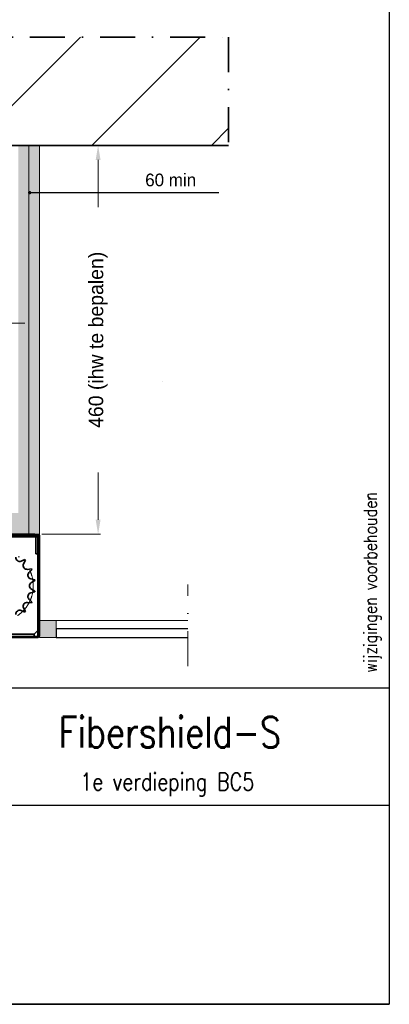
# Model space of a CAD drawing. Extents: x 50445 to 145605, y -10968 to 41989.
# Tile 85 of 256: x 63110 to 65295, y 31714 to 37537. Entities that reach past the tile are written whole.
import ezdxf

# ---------------------------------------------------------------- set-up
doc = ezdxf.new("R2010")
doc.units = 0
doc.header["$LTSCALE"] = 414.30304
doc.header["$MEASUREMENT"] = 0
doc.linetypes.add('DASHDOT', pattern=[1, 0.5, -0.25, 0, -0.25])
doc.layers.get('0').update_dxf_attribs({"linetype": 'CONTINUOUS'})
doc.layers.get('Defpoints').update_dxf_attribs({"linetype": 'CONTINUOUS'})
for name, color, linetype, lineweight in [('A-CLNG-SUSP', 5, 'CONTINUOUS', 25), ('A-GENM', 6, 'CONTINUOUS', 18), ('BLECH', 5, 'CONTINUOUS', 35), ('HILFSLINIEN', 3, 'CONTINUOUS', 13), ('LIJN18', 30, 'CONTINUOUS', 18), ('LIJN25', 92, 'CONTINUOUS', 18), ('MITTELLINIEN', 7, 'DASHDOT', 18), ('PROMAT', 7, 'CONTINUOUS', 35), ('SCHRAFFUR WÄNDE', 34, 'CONTINUOUS', 18)]:
    doc.layers.add(name, color=color, linetype=linetype, lineweight=lineweight)
doc.styles.add('ROMANS', font='romans', dxfattribs={"width": 0.8})
doc.dimstyles.get("Standard").update_dxf_attribs({"dimtxt": 0.18, "dimasz": 0.18, "dimexe": 0.18, "dimexo": 0.0625, "dimgap": 0.09, "dimtad": 0, "dimtih": 1, "dimtoh": 1, "dimdec": 4, "dimzin": 0, "dimdsep": 46, "dimtxsty": 'Standard', "dimcen": 0.09, "dimadec": 0, "dimazin": 0, "dimtfac": 1, "dimtdec": 4, "dimtofl": 0, "dimtmove": 0, "dimatfit": 3, "dimfxl": 1, "dimtolj": 1, "dimtzin": 0, "dimarcsym": 0})

# ---------------------------------------------------------------- blocks, each defined once
blk = doc.blocks.new('*D125')
at = {"layer": 'Defpoints', "color": 0, "linetype": 'Continuous', "lineweight": 0, "transparency": 16777216}
for p in [(60776.3, 35742.2), (60776.3, 34481.5), (63226.3, 34429)]:
    blk.add_point(p, dxfattribs=at)
at = {"layer": 'LIJN18', "color": 0, "linetype": 'Continuous', "lineweight": 0, "transparency": 16777216}
for p, q in [((60776.3, 34496.5), (60776.3, 35757.2)), ((63226.3, 34444), (63226.3, 35757.2)), ((63140.3, 35742.2), (60862.3, 35742.2))]:
    blk.add_line(p, q, dxfattribs=at)
for points in [[(60862.3, 35756.6), (60862.3, 35727.9), (60776.3, 35742.2)], [(63140.3, 35756.6), (63140.3, 35727.9), (63226.3, 35742.2)]]:
    blk.add_solid(points, dxfattribs=at)
at = {"layer": 'LIJN18', "color": 0, "linetype": 'Continuous', "lineweight": 0, "transparency": 16777216, "insert": (62001.3, 35810.2), "char_height": 86, "attachment_point": 5}
blk.add_mtext('\\A1;490', dxfattribs=at)
blk = doc.blocks.new('*D131')
at = {"layer": 'Defpoints', "color": 0, "linetype": 'Continuous', "lineweight": 0, "transparency": 16777216}
for p in [(63226.3, 36794), (63573.6, 36794), (63226.3, 34494)]:
    blk.add_point(p, dxfattribs=at)
at = {"layer": 'LIJN18', "color": 0, "linetype": 'Continuous', "lineweight": 0, "transparency": 16777216}
for p, q in [((63241.3, 36794), (63588.6, 36794)), ((63573.6, 36708), (63573.6, 36428.7)), ((63573.6, 34580), (63573.6, 34859.3)), ((63241.3, 34494), (63588.6, 34494))]:
    blk.add_line(p, q, dxfattribs=at)
for points in [[(63559.3, 36708), (63588, 36708), (63573.6, 36794)], [(63559.3, 34580), (63588, 34580), (63573.6, 34494)]]:
    blk.add_solid(points, dxfattribs=at)
at = {"layer": 'LIJN18', "color": 0, "linetype": 'Continuous', "lineweight": 0, "transparency": 16777216, "insert": (63573.6, 35644), "char_height": 86, "attachment_point": 5, "rotation": 90}
blk.add_mtext('\\A1;460 (ihw te bepalen)', dxfattribs=at)
blk = doc.blocks.new('_Dot')
at = {"color": 0, "linetype": 'ByBlock', "lineweight": -2}
blk.add_line((-0.5, 0), (-1, 0), dxfattribs=at)
at = {"color": 0, "linetype": 'ByBlock', "lineweight": 0, "const_width": 0.5}
blk.add_lwpolyline([(-0.25, 0, 1), (0.25, 0, 1)], format="xyb", close=True, dxfattribs=at)

msp = doc.modelspace()

# ---------------------------------------------------------------- hatches: boundary and pattern name
at = {"layer": 'A-GENM', "lineweight": 5}
msp.add_hatch(color=256, dxfattribs=at).paths.add_polyline_path([(63326.3, 33884), (63326.3, 33984), (63226.3, 33984), (63226.3, 33884)], flags=0)
at = {"layer": 'LIJN25', "linetype": 'Continuous', "lineweight": 0}
h = msp.add_hatch(dxfattribs=at)
h.set_pattern_fill('AR-SAND', color=256, scale=20)
h.set_pattern_definition([(37.5, (27074.31, 43406.836), (-1.259867, 38.536475), [0, -30.4, 0, -34, 0, -32.5]), (7.5, (27074.31, 43406.836), (35.395534, 56.44292), [0, -16.4, 0, -27.4, 0, -10.5]), (327.5, (27049.71, 43406.836), (62.282837, 0.11318), [0, -10, 0, -36, 0, -47]), (317.5, (27049.71, 43406.836), (60.12253, 17.55351), [0, -5, 0, -23.6, 0, -27])])
h.paths.add_polyline_path([(60833.8, 36794), (60771.3, 36794), (60771.3, 34494), (60776.3, 34494), (60776.3, 34481.5, -0.414214), (60788.8, 34494), (60833.8, 34494)])
h.paths.add_polyline_path([(60896.3, 36794), (60833.8, 36794), (60833.8, 34494), (60896.3, 34494)])
h.paths.add_polyline_path([(63226.3, 36794), (63163.8, 36794), (63163.8, 34494), (63226.3, 34494)])
h.paths.add_polyline_path([(63163.8, 36794), (63101.3, 36794), (63101.3, 34494), (63163.8, 34494)])
h.paths.add_polyline_path([(63101.3, 34556.5), (63046.3, 34556.5), (63046.3, 34494), (63101.3, 34494)])
h.paths.add_polyline_path([(63101.3, 34619), (63046.3, 34619), (63046.3, 34556.5), (63101.3, 34556.5)])
h.paths.add_polyline_path([(63046.3, 34619), (62596.3, 34619), (62596.3, 34556.5), (63046.3, 34556.5)])
h.paths.add_polyline_path([(63046.3, 34556.5), (62596.3, 34556.5), (62596.3, 34494), (63046.3, 34494)])
h.paths.add_polyline_path([(62596.3, 34556.5), (61921.3, 34556.5), (61921.3, 34494), (62031.3, 34494, -0.317837), (62045.4, 34484), (62046.3, 34484), (62083.6, 34494), (62596.3, 34494)])
h.paths.add_polyline_path([(62596.3, 34619), (61921.3, 34619), (61921.3, 34556.5), (62596.3, 34556.5)])
h.paths.add_polyline_path([(61921.3, 34619), (61141.3, 34619), (61141.3, 34556.5), (61921.3, 34556.5)])
h.paths.add_polyline_path([(61921.3, 34556.5), (61548.8, 34556.5), (61548.8, 34494), (61921.3, 34494)])
h.paths.add_polyline_path([(61548.8, 34556.5), (61141.3, 34556.5), (61141.3, 34494), (61548.8, 34494)])
h.paths.add_polyline_path([(61141.3, 34556.5), (60991.3, 34556.5), (60991.3, 34494), (61141.3, 34494)])
h.paths.add_polyline_path([(61141.3, 34619), (60896.3, 34619), (60896.3, 34556.5), (61141.3, 34556.5)])
h.paths.add_polyline_path([(60991.3, 34556.5), (60916.3, 34556.5), (60916.3, 34494), (60991.3, 34494)])
h.paths.add_polyline_path([(60916.3, 34556.5), (60896.3, 34556.5), (60896.3, 34494), (60916.3, 34494)])
at = {"layer": 'SCHRAFFUR WÄNDE'}
h = msp.add_hatch(dxfattribs=at)
h.set_pattern_fill('ANSI31', color=256, scale=160, style=0)
h.set_pattern_definition([(45, (-30010.75, -24932.77), (-353.5534, 353.5534), [])])
h.paths.add_polyline_path([(64344.4, 37434.6), (59440.8, 37434.6), (59440.8, 36794), (64344.4, 36794)])

# ---------------------------------------------------------------- linework, layer by layer
at = {"linetype": 'Continuous', "lineweight": 0}
for p, q in [((63163.8, 34494), (63163.8, 36794)), ((63226.3, 34494), (63226.3, 36794)), ((63226.3, 34494), (63101.3, 34494))]:
    msp.add_line(p, q, dxfattribs=at)
at = {"linetype": 'DASHDOT', "lineweight": 0}
msp.add_line((64103.6, 33714.6), (64103.6, 34196.5), dxfattribs=at)
for p, q in [((65294.8, 33583.5), (60880.7, 33583.5)), ((65294.8, 33583.5), (65294.8, 31714.2)), ((65294.8, 33583.5), (65294.8, 31714.2)), ((62876.4, 32891.6), (65294.8, 32891.6)), ((59872.1, 31714.2), (65294.8, 31714.2))]:
    msp.add_line(p, q)
msp.add_lwpolyline([(50444.8, 31714.2), (50444.8, 41989.4), (65294.8, 41989.4), (65294.8, 31714.2)], close=True)
at = {"layer": 'A-CLNG-SUSP'}
for p, q in [((64103.6, 33934), (63326.3, 33934)), ((63326.3, 33934), (63326.3, 33884)), ((63326.3, 33884), (64103.6, 33884))]:
    msp.add_line(p, q, dxfattribs=at)
at = {"layer": 'A-GENM'}
for p, q in [((63326.3, 33984), (63226.3, 33984)), ((63326.3, 33984), (64103.6, 33984)), ((63326.3, 33884), (63326.3, 33984)), ((63226.3, 33884), (63326.3, 33884))]:
    msp.add_line(p, q, dxfattribs=at)
at = {"layer": 'BLECH'}
for p, q in [((62083.6, 34494), (63200.3, 34494)), ((62083.6, 34479), (63221.3, 34479)), ((63221.3, 34489), (62771.3, 34489)), ((63200.3, 34479), (63200.3, 34494)), ((63206.3, 34479), (63206.3, 34379)), ((63216.3, 34489), (63216.3, 33894)), ((63221.3, 34489), (63221.3, 33894)), ((63221.3, 34489), (63226.3, 34489)), ((63221.3, 34479), (63221.3, 33929)), ((63226.3, 34489), (63226.3, 33894)), ((63206.3, 34379), (63221.3, 34379)), ((63140.5, 34343.9), (63118.8, 34334.8)), ((63143.9, 34340.2), (63133.2, 34319.2)), ((63140.5, 34343.9), (63143.9, 34340.2)), ((63178.9, 34288.9), (63155.4, 34286.6)), ((63181.1, 34284.4), (63164.7, 34267.5)), ((63178.9, 34288.9), (63181.1, 34284.4)), ((63199.4, 34225), (63176.3, 34229.8)), ((63200.1, 34220.1), (63179.5, 34208.7)), ((63199.4, 34225), (63200.1, 34220.1)), ((63199.4, 34153), (63176.3, 34148.3)), ((63200.1, 34158), (63179.5, 34169.3)), ((63200.1, 34158), (63199.4, 34153)), ((63178.9, 34089.1), (63155.4, 34091.4)), ((63181.1, 34093.6), (63164.7, 34110.6)), ((63181.1, 34093.6), (63178.9, 34089.1)), ((63140.5, 34034.1), (63118.8, 34043.2)), ((63143.9, 34037.8), (63133.2, 34058.8)), ((63143.9, 34037.8), (63140.5, 34034.1)), ((63061.3, 33904), (63196.3, 33904)), ((63196.3, 33904), (63221.3, 33929)), ((63196.3, 33904), (63196.3, 33889)), ((63216.3, 33894), (63221.3, 33894)), ((62781.3, 33889), (63216.3, 33889)), ((62781.3, 33884), (63216.3, 33884)), ((63076.3, 33889), (63196.3, 33889))]:
    msp.add_line(p, q, dxfattribs=at)
for centre, radius, start, end in [((63110.1, 34355.6), 22.5, 170.19743, 292.65971), ((63153.3, 34309), 22.5, 153.05457, 275.51685), ((63180.8, 34251.8), 22.5, 135.91172, 258.374), ((63190.3, 34189), 22.5, 118.76886, 241.23114), ((63180.8, 34126.2), 22.5, 101.626, 224.08828), ((63153.3, 34069), 22.5, 84.48315, 206.94543), ((63110.1, 34022.5), 22.5, 67.34029, 189.80257), ((63216.3, 33894), 5, 270, 0), ((63216.3, 33894), 10, 270, 0)]:
    msp.add_arc(centre, radius, start, end, dxfattribs=at)
at = {"layer": 'HILFSLINIEN'}
for p, q in [((63222.9, 34489), (63222.9, 33894)), ((62781.3, 33887.3), (63216.3, 33887.3))]:
    msp.add_line(p, q, dxfattribs=at)
msp.add_arc((63216.3, 33894), 6.67, 270, 0, dxfattribs=at)
at = {"layer": 'LIJN18', "linetype": 'ByBlock', "lineweight": -2}
for p, q in [((63789, 36514.4), (63789.3, 36514.4)), ((63955.4, 35398.5), (63955.8, 35398.5))]:
    msp.add_line(p, q, dxfattribs=at)
msp.add_lwpolyline([(63188.8, 36514.4), (64286.2, 36514.4)], dxfattribs=at)
at = {"layer": 'LIJN18'}
msp.add_lwpolyline([(65294.8, 31714.2), (62876.4, 31714.2), (62876.4, 32891.6), (65294.8, 32891.6)], close=True, dxfattribs=at)
at = {"layer": 'MITTELLINIEN'}
msp.add_circle((62977.3, 34189), 213, dxfattribs=at)
at = {"layer": 'PROMAT', "linetype": 'DASHDOT'}
for p, q in [((59440.8, 37434.6), (64344.4, 37434.6)), ((64344.4, 37434.6), (64344.4, 36794))]:
    msp.add_line(p, q, dxfattribs=at)
at = {"layer": 'PROMAT'}
msp.add_line((64344.4, 36794), (59440.8, 36794), dxfattribs=at)

# ---------------------------------------------------------------- block references
at = {"layer": 'LIJN18', "linetype": 'Continuous', "lineweight": -2, "xscale": 20, "yscale": 20, "zscale": 20, "rotation": 180}
msp.add_blockref('_Dot', (63168.8, 36514.4), dxfattribs=at)

# ---------------------------------------------------------------- texts
at = {"style": 'ROMANS', "width": 0.8}
for s, height, p in [('Fibershield-S', 181.738, (63340.6, 33232.2)), ('1e verdieping BC5', 103.851, (63468, 32979))]:
    msp.add_text(s, height=height, dxfattribs=at).set_placement(p)
at = {"layer": 'LIJN18', "style": 'ROMANS', "width": 0.8}
msp.add_text('wijzigingen voorbehouden', height=77.888, rotation=90, dxfattribs=at).set_placement((65221.4, 33676))
at = {"layer": 'LIJN18', "linetype": 'Continuous', "lineweight": 0, "insert": (63851.9, 36627.1), "char_height": 75, "attachment_point": 1}
msp.add_mtext('60 min', dxfattribs=at)

# ---------------------------------------------------------------- dimensions: what is measured, and where the dimension line sits
at = {"layer": 'LIJN18', "linetype": 'Continuous', "lineweight": 0}
dim = msp.add_linear_dim(base=(63573.6, 36794), p1=(63226.3, 34494), p2=(63226.3, 36794), angle=90, text='460 (ihw te bepalen)', dimstyle='Standard', override={"dimtxt": 86, "dimasz": 86, "dimexe": 15, "dimexo": 15, "dimgap": 25, "dimtad": 1, "dimdec": 0, "dimdsep": 0, "dimpost": '<>', "dimlwd": 0, "dimlwe": 0}, dxfattribs=at)
dim.commit()
dim.dimension.update_dxf_attribs({"geometry": '*D131', "text_midpoint": (63573.6, 35644), "text_rotation": 90})
dim = msp.add_linear_dim(base=(60776.3, 35742.2), p1=(63226.3, 34429), p2=(60776.3, 34481.5), text='490', dimstyle='Standard', override={"dimtxt": 86, "dimasz": 86, "dimexe": 15, "dimexo": 15, "dimgap": 25, "dimtad": 1, "dimdec": 0, "dimdsep": 0, "dimpost": '<>', "dimlwd": 0, "dimlwe": 0}, dxfattribs=at)
dim.commit()
dim.dimension.update_dxf_attribs({"geometry": '*D125', "text_midpoint": (62001.3, 35810.2)})

doc.saveas('drawing.dxf')
